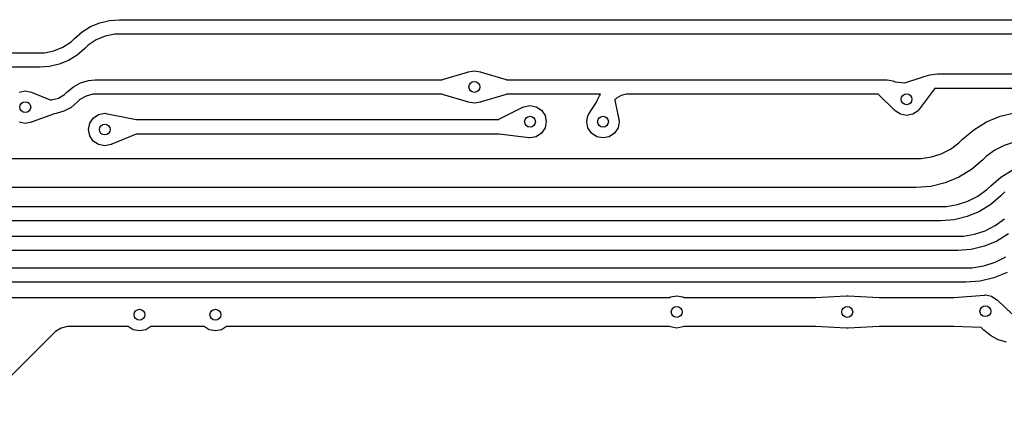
# Model space of a CAD drawing. Extents: x 123.6 to 185.8, y -114.3 to -69.
# Tile 12 of 16: x 158.5 to 172.2, y -89.9 to -84.3. Entities that reach past the tile are written whole.
import ezdxf

# ---------------------------------------------------------------- set-up
doc = ezdxf.new("R2010")
doc.units = 0
doc.layers.add('BLACK', color=7, linetype='CONTINUOUS')

msp = doc.modelspace()

# ---------------------------------------------------------------- linework, layer by layer
at = {"layer": 'BLACK', "linetype": 'CONTINUOUS'}
for p, q in [((159.405438, -84.500246), (159.523485, -84.427909)), ((159.523485, -84.427909), (159.651396, -84.37493)), ((159.651396, -84.37493), (159.78602, -84.342615)), ((159.78602, -84.342615), (159.923209, -84.331823)), ((159.923209, -84.331823), (159.924037, -84.331742)), ((159.924037, -84.331742), (184.61862, -84.331742)), ((159.252642, -84.637677), (159.30016, -84.59016)), ((159.30016, -84.59016), (159.300166, -84.590156)), ((159.300166, -84.590156), (159.405438, -84.500246)), ((159.725017, -84.55797), (159.600848, -84.609399)), ((159.856833, -84.531755), (159.725017, -84.55797)), ((159.924032, -84.531758), (159.856833, -84.531755)), ((159.924033, -84.531741), (159.924032, -84.531742)), ((159.924032, -84.531742), (159.924032, -84.531758)), ((159.924037, -84.531742), (159.924033, -84.531741)), ((184.618618, -84.531742), (159.924037, -84.531742)), ((159.016722, -84.76378), (159.140892, -84.712346)), ((159.140892, -84.712346), (159.252642, -84.637677)), ((159.441575, -84.731585), (159.336304, -84.821496)), ((159.441582, -84.731582), (159.441575, -84.731585)), ((159.489099, -84.684066), (159.441582, -84.731582)), ((159.600848, -84.609399), (159.489099, -84.684066)), ((154.329238, -84.79), (158.817704, -84.79)), ((158.817704, -84.79), (158.817714, -84.79)), ((158.817714, -84.79), (158.884904, -84.79)), ((158.884904, -84.79), (159.016722, -84.76378)), ((159.336304, -84.821496), (159.218258, -84.893835)), ((158.817704, -84.99), (154.32924, -84.99)), ((158.817705, -84.99), (158.817704, -84.989999)), ((158.817704, -84.989999), (158.817704, -84.99)), ((158.955726, -84.979138), (158.817705, -84.990001)), ((158.817705, -84.990001), (158.817705, -84.99)), ((159.090349, -84.946817), (158.955726, -84.979138)), ((159.218258, -84.893835), (159.090349, -84.946817)), ((164.391258, -85.159259), (164.736721, -85.056851)), ((164.736721, -85.056851), (164.741558, -85.057358)), ((164.741558, -85.057358), (164.746781, -85.053869)), ((164.746781, -85.053869), (164.832885, -85.036742)), ((164.832885, -85.036742), (164.918989, -85.053869)), ((164.918989, -85.053869), (164.923843, -85.057112)), ((164.923843, -85.057112), (164.929048, -85.056851)), ((164.929048, -85.056851), (165.27451, -85.159259)), ((170.788909, -85.203989), (171.026695, -85.127904)), ((171.026695, -85.127904), (171.038061, -85.121828)), ((171.038061, -85.121828), (171.136881, -85.091842)), ((171.136881, -85.091842), (171.239652, -85.08171)), ((171.239652, -85.08171), (171.239652, -85.081742)), ((171.239652, -85.081742), (171.239654, -85.081742)), ((171.239654, -85.081742), (171.239661, -85.081742)), ((171.239661, -85.081742), (172.487088, -85.081742)), ((159.198425, -85.330154), (159.285563, -85.258653)), ((159.285563, -85.258653), (159.384976, -85.205525)), ((159.384976, -85.205525), (159.492843, -85.17281)), ((159.492843, -85.17281), (159.58543, -85.163694)), ((159.58543, -85.163694), (159.585507, -85.163663)), ((159.585507, -85.163663), (159.605016, -85.161742)), ((159.605016, -85.161742), (164.387088, -85.161742)), ((164.387088, -85.161742), (164.391258, -85.159259)), ((165.27451, -85.159259), (165.277575, -85.161742)), ((165.277575, -85.161742), (166.657321, -85.161742)), ((166.657321, -85.161742), (166.968448, -85.161742)), ((166.968448, -85.161742), (170.522676, -85.161742)), ((170.522676, -85.161742), (170.542185, -85.163663)), ((170.542185, -85.163663), (170.544475, -85.164611)), ((170.544475, -85.164611), (170.623668, -85.175033)), ((170.623668, -85.175033), (170.657022, -85.188848)), ((170.657022, -85.188848), (170.788909, -85.203989)), ((158.533896, -85.332127), (158.62, -85.315)), ((158.62, -85.315), (158.706104, -85.332127)), ((158.706104, -85.332127), (158.712814, -85.33661)), ((158.712814, -85.33661), (158.716888, -85.336622)), ((158.716888, -85.336622), (158.964394, -85.439807)), ((159.077988, -85.414463), (159.163502, -85.365082)), ((159.163502, -85.365082), (159.198412, -85.330166)), ((159.198412, -85.330166), (159.198419, -85.330161)), ((159.198419, -85.330161), (159.198424, -85.330154)), ((159.198424, -85.330154), (159.198425, -85.330154)), ((159.460263, -85.387315), (159.374747, -85.43668)), ((159.555642, -85.361764), (159.460263, -85.387315)), ((159.605013, -85.361766), (159.555642, -85.361764)), ((159.605016, -85.361742), (159.605013, -85.361741)), ((159.605013, -85.361741), (159.605013, -85.361742)), ((159.605013, -85.361742), (159.605013, -85.361766)), ((164.388196, -85.361742), (159.605016, -85.361742)), ((164.39126, -85.364224), (164.388196, -85.361742)), ((164.73672, -85.466632), (164.39126, -85.364224)), ((165.27451, -85.364224), (164.929049, -85.466632)), ((165.27868, -85.361742), (165.27451, -85.364224)), ((166.57985, -85.361742), (165.27868, -85.361742)), ((166.525873, -85.45695), (166.562656, -85.383105)), ((166.562656, -85.383105), (166.57985, -85.361742)), ((166.862078, -85.380539), (166.799242, -85.416809)), ((166.932159, -85.361769), (166.862078, -85.380539)), ((166.968435, -85.361774), (166.932159, -85.361769)), ((166.968448, -85.361742), (166.968435, -85.361742)), ((166.968435, -85.361742), (166.968435, -85.361774)), ((170.42294, -85.361742), (166.968448, -85.361742)), ((170.424397, -85.36518), (170.42294, -85.361742)), ((170.645539, -85.582728), (170.424397, -85.36518)), ((171.199445, -85.285838), (170.980039, -85.580039)), ((171.200199, -85.284692), (171.199445, -85.285838)), ((171.20059, -85.281713), (171.200199, -85.284692)), ((171.239336, -85.28171), (171.20059, -85.281713)), ((171.239661, -85.281742), (171.239336, -85.28171)), ((171.23967, -85.281742), (171.239661, -85.281742)), ((172.488196, -85.281742), (171.23967, -85.281742)), ((158.964394, -85.439807), (158.964617, -85.440031)), ((158.964617, -85.440031), (158.982607, -85.44003)), ((158.982607, -85.44003), (159.077988, -85.414463)), ((159.252713, -85.543096), (159.153302, -85.596243)), ((159.339821, -85.471595), (159.252713, -85.543096)), ((159.339834, -85.471588), (159.339821, -85.471595)), ((159.374747, -85.43668), (159.339834, -85.471588)), ((164.741925, -85.46637), (164.73672, -85.466632)), ((164.746781, -85.469615), (164.741925, -85.46637)), ((164.832885, -85.486742), (164.746781, -85.469615)), ((164.918989, -85.469615), (164.832885, -85.486742)), ((164.924213, -85.466124), (164.918989, -85.469615)), ((164.929049, -85.466632), (164.924213, -85.466124)), ((165.173204, -85.708491), (165.505556, -85.539573)), ((165.505556, -85.539573), (165.508597, -85.539336)), ((165.508597, -85.539336), (165.516781, -85.533869)), ((165.516781, -85.533869), (165.602885, -85.516742)), ((165.602885, -85.516742), (165.688989, -85.533869)), ((165.688989, -85.533869), (165.761984, -85.582643)), ((166.412521, -85.643916), (166.521719, -85.473453)), ((166.521719, -85.473453), (166.525873, -85.45695)), ((166.773589, -85.442457), (166.772892, -85.443153)), ((166.772892, -85.443153), (166.774333, -85.445781)), ((166.773628, -85.442418), (166.773589, -85.442458)), ((166.773589, -85.442458), (166.773589, -85.442457)), ((166.773644, -85.442434), (166.773628, -85.442418)), ((166.773706, -85.44234), (166.773644, -85.442434)), ((166.799242, -85.416809), (166.773706, -85.44234)), ((166.774333, -85.445781), (166.818642, -85.646073)), ((159.011326, -85.638829), (158.716542, -85.744143)), ((159.017523, -85.63366), (159.011326, -85.638829)), ((159.01778, -85.6317), (159.017523, -85.63366)), ((159.045432, -85.628975), (159.01778, -85.6317)), ((159.153302, -85.596243), (159.045432, -85.628975)), ((159.560901, -85.690901), (159.633896, -85.642127)), ((159.633896, -85.642127), (159.72, -85.625)), ((159.72, -85.625), (159.733484, -85.627682)), ((159.733484, -85.627682), (159.733886, -85.627722)), ((159.733886, -85.627722), (160.152941, -85.709889)), ((165.761984, -85.582643), (165.810758, -85.655638)), ((165.810758, -85.655638), (165.827885, -85.741742)), ((166.387885, -85.741742), (166.405012, -85.655638)), ((166.405012, -85.655638), (166.411581, -85.645805)), ((166.411581, -85.645805), (166.411582, -85.645705)), ((166.411582, -85.645705), (166.412521, -85.643916)), ((166.818642, -85.646073), (166.817747, -85.651132)), ((166.817747, -85.651132), (166.820758, -85.655638)), ((166.820758, -85.655638), (166.837885, -85.741742)), ((170.649435, -85.58433), (170.645539, -85.582728)), ((170.653786, -85.590841), (170.649435, -85.58433)), ((170.726781, -85.639615), (170.653786, -85.590841)), ((170.812885, -85.656742), (170.726781, -85.639615)), ((170.898989, -85.639615), (170.812885, -85.656742)), ((170.971984, -85.590841), (170.898989, -85.639615)), ((170.978648, -85.580867), (170.971984, -85.590841)), ((170.980039, -85.580039), (170.978648, -85.580867)), ((171.917955, -85.744489), (172.107814, -85.66585)), ((172.107814, -85.66585), (172.307638, -85.617879)), ((158.62, -85.765), (158.533896, -85.747873)), ((158.706104, -85.747873), (158.62, -85.765)), ((158.712022, -85.743918), (158.706104, -85.747873)), ((158.716542, -85.744143), (158.712022, -85.743918)), ((159.495, -85.85), (159.512127, -85.763896)), ((159.512127, -85.763896), (159.560901, -85.690901)), ((160.152941, -85.709889), (160.155731, -85.711742)), ((160.155731, -85.711742), (165.169782, -85.711742)), ((165.169782, -85.711742), (165.170236, -85.710646)), ((165.170236, -85.710646), (165.173204, -85.708491)), ((165.827885, -85.741742), (165.810758, -85.827846)), ((166.405012, -85.827846), (166.387885, -85.741742)), ((166.837885, -85.741742), (166.820758, -85.827846)), ((171.742735, -85.851859), (171.917955, -85.744489)), ((159.512127, -85.936104), (159.495, -85.85)), ((159.560901, -86.009099), (159.512127, -85.936104)), ((160.15513, -85.914719), (159.816847, -86.053466)), ((160.158963, -85.912167), (160.15513, -85.914719)), ((160.159139, -85.911742), (160.158963, -85.912167)), ((165.174781, -85.911742), (160.159139, -85.911742)), ((165.177045, -85.913033), (165.174781, -85.911742)), ((165.589779, -85.965089), (165.177045, -85.913033)), ((165.688989, -85.949615), (165.602885, -85.966742)), ((165.761984, -85.900841), (165.688989, -85.949615)), ((165.810758, -85.827846), (165.761984, -85.900841)), ((166.453786, -85.900841), (166.405012, -85.827846)), ((166.526781, -85.949615), (166.453786, -85.900841)), ((166.612885, -85.966742), (166.526781, -85.949615)), ((166.698989, -85.949615), (166.612885, -85.966742)), ((166.771984, -85.900841), (166.698989, -85.949615)), ((166.820758, -85.827846), (166.771984, -85.900841)), ((171.586469, -85.985316), (171.742735, -85.851859)), ((159.633896, -86.057873), (159.560901, -86.009099)), ((159.72, -86.075), (159.633896, -86.057873)), ((159.806104, -86.057873), (159.72, -86.075)), ((159.81272, -86.053451), (159.806104, -86.057873)), ((159.816847, -86.053466), (159.81272, -86.053451)), ((165.591191, -85.965181), (165.589779, -85.965089)), ((165.592449, -85.964666), (165.591191, -85.965181)), ((165.602885, -85.966742), (165.592449, -85.964666)), ((171.420013, -86.120086), (171.535847, -86.035934)), ((171.535847, -86.035934), (171.586469, -85.985315)), ((171.586469, -85.985315), (171.586469, -85.985316)), ((172.163331, -86.068395), (172.035759, -86.133394)), ((172.299501, -86.024153), (172.163331, -86.068395)), ((171.014859, -86.251714), (171.156272, -86.229321)), ((171.156272, -86.229321), (171.292441, -86.185082)), ((171.292441, -86.185082), (171.420013, -86.120086)), ((171.919925, -86.217548), (171.869303, -86.268168)), ((172.035759, -86.133394), (171.919925, -86.217548)), ((155.045058, -86.251742), (170.943265, -86.251742)), ((170.943265, -86.251742), (170.943269, -86.251742)), ((170.943269, -86.251742), (170.943271, -86.251742)), ((170.943271, -86.251742), (170.943271, -86.251711)), ((170.943271, -86.251711), (171.014859, -86.251714)), ((171.869301, -86.268168), (171.713033, -86.401625)), ((171.869302, -86.268167), (171.869301, -86.268168)), ((171.869303, -86.268168), (171.869302, -86.268167)), ((171.713033, -86.401625), (171.537811, -86.508992)), ((172.117429, -86.506234), (172.2747, -86.40985)), ((171.148126, -86.635594), (170.944852, -86.651585)), ((171.34795, -86.587628), (171.148126, -86.635594)), ((171.537811, -86.508992), (171.34795, -86.587628)), ((171.922887, -86.68032), (171.977172, -86.626033)), ((171.977172, -86.626033), (171.977175, -86.62603)), ((171.977175, -86.62603), (172.117429, -86.506234)), ((170.943259, -86.651742), (155.045055, -86.651742)), ((170.943265, -86.651742), (170.943259, -86.651742)), ((170.944852, -86.651585), (170.943265, -86.651742)), ((171.661861, -86.840285), (171.798669, -86.770574)), ((171.798669, -86.770574), (171.922887, -86.68032)), ((172.118594, -86.767451), (171.978339, -86.887248)), ((172.118597, -86.76745), (172.118594, -86.767451)), ((172.118598, -86.767451), (172.118597, -86.76745)), ((172.118599, -86.76745), (172.118598, -86.767451)), ((172.172883, -86.713162), (172.118599, -86.76745)), ((154.833633, -86.911742), (171.287407, -86.911742)), ((171.287407, -86.911742), (171.287559, -86.911756)), ((171.287559, -86.911756), (171.364179, -86.911756)), ((171.364179, -86.911756), (171.515832, -86.887735)), ((171.515832, -86.887735), (171.661861, -86.840285)), ((171.978339, -86.887248), (171.821067, -86.983629)), ((171.821067, -86.983629), (171.650653, -87.054221)), ((171.287407, -87.111742), (154.833634, -87.111742)), ((171.287408, -87.111742), (171.287407, -87.111741)), ((171.287407, -87.111741), (171.287407, -87.111742)), ((171.471295, -87.097283), (171.287408, -87.111757)), ((171.287408, -87.111757), (171.287408, -87.111742)), ((171.650653, -87.054221), (171.471295, -87.097283)), ((171.901342, -87.249038), (172.040544, -87.178106)), ((172.040544, -87.178106), (172.166937, -87.086271)), ((171.598449, -87.321766), (171.752757, -87.297321)), ((171.752757, -87.297321), (171.901342, -87.249038)), ((172.221302, -87.293988), (172.061747, -87.391771)), ((155.708258, -87.321742), (171.520336, -87.321742)), ((171.520336, -87.321742), (171.52061, -87.321768)), ((171.52061, -87.321768), (171.598449, -87.321766)), ((172.061747, -87.391771), (171.888859, -87.463389)), ((171.520336, -87.521742), (155.708258, -87.521742)), ((171.520338, -87.521741), (171.520336, -87.521742)), ((171.520339, -87.521742), (171.520338, -87.521741)), ((171.706896, -87.507081), (171.520339, -87.521769)), ((171.520339, -87.521769), (171.520339, -87.521742)), ((171.888859, -87.463389), (171.706896, -87.507081)), ((171.880463, -87.735644), (172.03927, -87.684037)), ((172.03927, -87.684037), (172.188049, -87.608224)), ((155.608909, -87.761742), (171.632052, -87.761742)), ((171.632052, -87.761742), (171.632397, -87.761775)), ((171.632397, -87.761775), (171.715538, -87.761772)), ((171.715538, -87.761772), (171.880463, -87.735644)), ((172.204464, -87.824329), (172.021677, -87.90005)), ((171.632052, -87.961742), (155.608908, -87.961742)), ((171.632054, -87.961741), (171.632052, -87.961742)), ((171.632056, -87.961742), (171.632054, -87.961741)), ((171.829296, -87.946244), (171.632056, -87.961776)), ((171.632056, -87.961776), (171.632056, -87.961742)), ((172.021677, -87.90005), (171.829296, -87.946244)), ((171.465662, -88.170899), (171.890331, -88.137722)), ((171.890331, -88.137722), (171.893223, -88.138663)), ((171.893223, -88.138663), (171.902885, -88.136742)), ((171.902885, -88.136742), (171.988989, -88.153869)), ((156.239576, -88.171742), (159.247646, -88.171742)), ((159.247646, -88.171742), (159.247879, -88.171719)), ((159.247879, -88.171719), (159.247879, -88.171742)), ((159.247879, -88.171742), (159.247885, -88.171742)), ((159.247885, -88.171742), (159.472885, -88.171742)), ((159.472885, -88.171742), (159.922885, -88.171742)), ((159.922885, -88.171742), (159.977885, -88.171742)), ((159.977885, -88.171742), (160.537885, -88.171742)), ((160.537885, -88.171742), (160.782885, -88.171742)), ((160.782885, -88.171742), (161.832885, -88.171742)), ((161.832885, -88.171742), (162.882885, -88.171742)), ((162.882885, -88.171742), (167.534998, -88.171742)), ((167.534998, -88.171742), (167.546781, -88.163869)), ((167.546781, -88.163869), (167.632885, -88.146742)), ((167.632885, -88.146742), (167.718989, -88.163869)), ((167.718989, -88.163869), (167.730772, -88.171742)), ((167.730772, -88.171742), (169.552562, -88.171742)), ((169.552562, -88.171742), (169.553935, -88.171128)), ((169.553935, -88.171128), (169.98059, -88.147425)), ((169.98059, -88.147425), (169.983797, -88.148549)), ((169.983797, -88.148549), (169.992885, -88.146742)), ((169.992885, -88.146742), (170.001848, -88.148524)), ((170.001848, -88.148524), (170.004582, -88.147407)), ((170.004582, -88.147407), (170.005179, -88.147425)), ((170.005179, -88.147425), (170.431834, -88.171128)), ((170.431834, -88.171128), (170.433111, -88.171742)), ((170.433111, -88.171742), (171.463832, -88.171742)), ((171.463832, -88.171742), (171.465662, -88.170899)), ((171.988989, -88.153869), (172.061984, -88.202643)), ((172.061984, -88.202643), (172.065994, -88.208645)), ((172.065994, -88.208645), (172.070219, -88.210316)), ((172.070219, -88.210316), (172.0705, -88.210578)), ((172.0705, -88.210578), (172.271133, -88.397533)), ((159.005206, -88.672261), (157.808098, -89.86937)), ((159.005212, -88.672253), (159.005206, -88.672261)), ((159.005216, -88.672251), (159.005212, -88.672253)), ((159.005217, -88.672252), (159.005216, -88.672251)), ((159.037164, -88.640301), (159.005217, -88.672252)), ((159.115421, -88.595113), (159.037164, -88.640301)), ((159.202629, -88.571742), (159.115421, -88.595113)), ((159.247885, -88.571742), (159.202629, -88.571742)), ((159.247891, -88.571742), (159.247885, -88.571742)), ((159.472885, -88.571742), (159.247891, -88.571742)), ((159.922885, -88.571742), (159.472885, -88.571742)), ((159.977885, -88.571742), (159.922885, -88.571742)), ((160.044857, -88.571742), (159.977885, -88.571742)), ((160.113896, -88.617873), (160.044857, -88.571742)), ((160.2, -88.635), (160.113896, -88.617873)), ((160.286104, -88.617873), (160.2, -88.635)), ((160.355143, -88.571742), (160.286104, -88.617873)), ((160.537885, -88.571742), (160.355143, -88.571742)), ((160.782885, -88.571742), (160.537885, -88.571742)), ((161.094857, -88.571742), (160.782885, -88.571742)), ((161.163896, -88.617873), (161.094857, -88.571742)), ((161.25, -88.635), (161.163896, -88.617873)), ((161.336104, -88.617873), (161.25, -88.635)), ((161.405143, -88.571742), (161.336104, -88.617873)), ((161.832885, -88.571742), (161.405143, -88.571742)), ((162.882885, -88.571742), (161.832885, -88.571742)), ((167.534998, -88.571742), (162.882885, -88.571742)), ((167.546781, -88.579615), (167.534998, -88.571742)), ((167.632885, -88.596742), (167.546781, -88.579615)), ((167.718989, -88.579615), (167.632885, -88.596742)), ((167.730772, -88.571742), (167.718989, -88.579615)), ((169.552661, -88.571742), (167.730772, -88.571742)), ((169.553936, -88.572355), (169.552661, -88.571742)), ((169.98059, -88.596058), (169.553936, -88.572355)), ((169.981187, -88.596076), (169.98059, -88.596058)), ((169.983918, -88.594958), (169.981187, -88.596076)), ((169.992885, -88.596742), (169.983918, -88.594958)), ((170.001973, -88.594934), (169.992885, -88.596742)), ((170.005179, -88.596058), (170.001973, -88.594934)), ((170.431834, -88.572355), (170.005179, -88.596058)), ((170.433205, -88.571742), (170.431834, -88.572355)), ((171.465349, -88.571742), (170.433205, -88.571742)), ((171.466182, -88.57212), (171.465349, -88.571742)), ((171.843037, -88.584737), (171.466182, -88.57212)), ((171.881464, -88.623164), (171.843037, -88.584737)), ((171.881468, -88.623167), (171.881464, -88.623164)), ((171.881467, -88.623173), (171.88147, -88.62317)), ((171.97386, -88.698992), (171.881467, -88.623173)), ((171.88147, -88.62317), (171.881468, -88.623167)), ((172.079268, -88.755331), (171.97386, -88.698992)), ((172.193641, -88.790025), (172.079268, -88.755331))]:
    msp.add_line(p, q, dxfattribs=at)
at = {"layer": 'BLACK'}
for centre in [(164.832885, -85.261742), (170.812885, -85.431742), (158.62, -85.54), (165.602885, -85.741742), (166.612885, -85.741742), (159.72, -85.85), (160.2, -88.41), (161.25, -88.41), (167.632885, -88.371742), (169.992885, -88.371742), (171.902885, -88.361742)]:
    msp.add_circle(centre, 0.075, dxfattribs=at)

doc.saveas('drawing.dxf')
